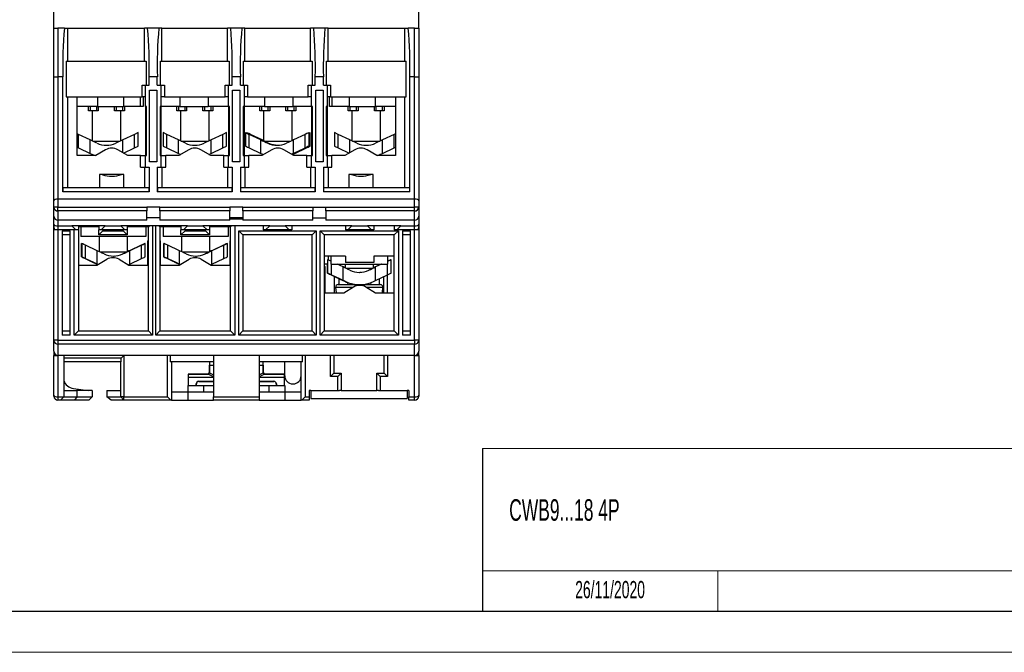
# Model space of a CAD drawing. Header units: millimetres. Extents: x 0 to 420, y 0 to 297.
# Tile 2 of 16: x 178 to 299, y 0 to 78. Entities that reach past the tile are written whole.
import ezdxf

# ---------------------------------------------------------------- set-up
doc = ezdxf.new("R2010")
doc.units = ezdxf.units.MM
doc.layers.add('FORMATO', color=7, linetype='Continuous')
doc.layers.add('LEGENDA', color=7, linetype='Continuous')
doc.styles.add('SLDTEXTSTYLE1', font='TXT', dxfattribs={"width": 0.605})

msp = doc.modelspace()

# ---------------------------------------------------------------- linework, layer by layer
at = {"color": 7, "linetype": 'Continuous', "lineweight": 25}
for p, q in [((182.37, 76.66), (182.37, 81.11)), ((227.17, 76.66), (227.17, 81.11)), ((182.37, 70.66), (182.37, 76.66)), ((182.37, 76.66), (182.87, 76.66)), ((182.87, 76.66), (182.87, 70.66)), ((183.67, 76.66), (182.87, 76.66)), ((183.67, 76.66), (184.08, 76.66)), ((184.08, 72.61), (184.08, 76.66)), ((184.08, 76.66), (193.5, 76.66)), ((193.88, 76.66), (193.5, 76.66)), ((193.5, 72.61), (193.5, 76.66)), ((195.25, 76.66), (193.88, 76.66)), ((195.63, 76.66), (195.25, 76.66)), ((195.63, 72.61), (195.63, 76.66)), ((195.63, 76.66), (203.7, 76.66)), ((204.08, 76.66), (203.7, 76.66)), ((203.7, 72.61), (203.7, 76.66)), ((205.45, 76.66), (204.08, 76.66)), ((205.83, 76.66), (205.45, 76.66)), ((205.83, 72.61), (205.83, 76.66)), ((205.83, 76.66), (213.9, 76.66)), ((214.28, 76.66), (213.9, 76.66)), ((213.9, 72.61), (213.9, 76.66)), ((215.65, 76.66), (214.28, 76.66)), ((216.03, 76.66), (215.65, 76.66)), ((216.03, 72.61), (216.03, 76.66)), ((216.03, 76.66), (225.45, 76.66)), ((225.45, 72.61), (225.45, 76.66)), ((225.45, 76.66), (225.86, 76.66)), ((226.67, 76.66), (225.86, 76.66)), ((226.67, 70.66), (226.67, 76.66)), ((226.67, 76.66), (227.17, 76.66)), ((227.17, 76.66), (227.17, 70.66)), ((183.89, 72.61), (183.89, 68.21)), ((183.89, 72.61), (193.68, 72.61)), ((193.68, 72.61), (193.68, 69.66)), ((195.46, 69.66), (195.46, 72.61)), ((195.46, 72.61), (203.88, 72.61)), ((203.88, 72.61), (203.88, 69.66)), ((205.66, 69.66), (205.66, 72.61)), ((205.66, 72.61), (214.08, 72.61)), ((214.08, 72.61), (214.08, 69.66)), ((215.86, 69.66), (215.86, 72.61)), ((215.86, 72.61), (225.64, 72.61)), ((225.64, 68.21), (225.64, 72.61)), ((182.37, 70.66), (182.87, 70.66)), ((182.37, 55.42), (182.37, 70.66)), ((182.87, 70.66), (182.87, 55.66)), ((183.47, 70.66), (182.87, 70.66)), ((183.47, 56.56), (183.47, 70.66)), ((194.07, 69.66), (194.07, 70.66)), ((195.07, 70.66), (194.07, 70.66)), ((195.07, 69.66), (195.07, 70.66)), ((204.27, 69.66), (204.27, 70.66)), ((205.27, 70.66), (204.27, 70.66)), ((205.27, 69.66), (205.27, 70.66)), ((214.47, 69.66), (214.47, 70.66)), ((215.47, 70.66), (214.47, 70.66)), ((215.47, 69.66), (215.47, 70.66)), ((226.07, 56.56), (226.07, 70.66)), ((226.67, 70.66), (226.07, 70.66)), ((226.67, 55.66), (226.67, 70.66)), ((226.67, 70.66), (227.17, 70.66)), ((227.17, 70.66), (227.17, 55.42)), ((193.21, 68.21), (193.21, 69.66)), ((193.21, 69.66), (193.62, 69.66)), ((193.62, 68.21), (193.62, 69.66)), ((193.62, 69.66), (194.07, 69.66)), ((194.12, 69.01), (195.02, 69.01)), ((194.12, 60.21), (194.12, 69.01)), ((195.02, 69.01), (195.02, 60.21)), ((195.07, 69.66), (195.52, 69.66)), ((195.52, 69.66), (195.52, 68.21)), ((195.52, 69.66), (195.93, 69.66)), ((195.93, 69.66), (195.93, 68.21)), ((203.41, 68.21), (203.41, 69.66)), ((203.41, 69.66), (203.82, 69.66)), ((203.82, 68.21), (203.82, 69.66)), ((203.82, 69.66), (204.27, 69.66)), ((204.32, 69.01), (205.22, 69.01)), ((204.32, 60.21), (204.32, 69.01)), ((205.22, 69.01), (205.22, 60.21)), ((205.27, 69.66), (205.72, 69.66)), ((205.72, 69.66), (205.72, 68.21)), ((205.72, 69.66), (206.13, 69.66)), ((206.13, 69.66), (206.13, 68.21)), ((213.61, 69.66), (214.02, 69.66)), ((213.61, 68.21), (213.61, 69.66)), ((214.02, 68.21), (214.02, 69.66)), ((214.02, 69.66), (214.47, 69.66)), ((214.52, 69.01), (215.42, 69.01)), ((214.52, 60.21), (214.52, 69.01)), ((215.42, 69.01), (215.42, 60.21)), ((215.47, 69.66), (215.92, 69.66)), ((215.92, 69.66), (215.92, 68.21)), ((215.92, 69.66), (216.33, 69.66)), ((216.33, 69.66), (216.33, 68.21)), ((183.89, 68.21), (193.21, 68.21)), ((184.08, 57.06), (184.08, 68.21)), ((185.22, 61.01), (185.22, 68.21)), ((187.72, 68.21), (187.72, 67.01)), ((190.92, 68.21), (190.92, 67.01)), ((193.02, 67.01), (193.02, 68.21)), ((193.62, 68.21), (193.21, 68.21)), ((193.32, 68.21), (193.32, 67.01)), ((193.62, 67.01), (193.62, 68.21)), ((195.52, 68.21), (195.52, 67.01)), ((195.93, 68.21), (195.52, 68.21)), ((195.93, 68.21), (203.41, 68.21)), ((197.82, 68.21), (197.82, 67.01)), ((201.32, 68.21), (201.32, 67.01)), ((203.82, 68.21), (203.41, 68.21)), ((203.82, 67.01), (203.82, 68.21)), ((205.72, 68.21), (205.72, 67.01)), ((206.13, 68.21), (205.72, 68.21)), ((206.13, 68.21), (213.61, 68.21)), ((208.22, 68.21), (208.22, 67.01)), ((211.72, 68.21), (211.72, 67.01)), ((214.02, 68.21), (213.61, 68.21)), ((214.02, 67.01), (214.02, 68.21)), ((215.92, 68.21), (215.92, 67.01)), ((216.33, 68.21), (215.92, 68.21)), ((216.22, 67.01), (216.22, 68.21)), ((216.33, 68.21), (225.64, 68.21)), ((216.52, 68.21), (216.52, 67.01)), ((218.62, 68.21), (218.62, 67.01)), ((221.82, 68.21), (221.82, 67.01)), ((224.32, 68.21), (224.32, 61.01)), ((225.45, 57.06), (225.45, 68.21)), ((187.72, 67.01), (185.22, 67.01)), ((186.62, 66.51), (186.62, 67.01)), ((186.82, 66.51), (186.62, 66.51)), ((186.82, 67.01), (186.82, 66.51)), ((187.62, 66.51), (186.82, 66.51)), ((187.07, 66.51), (187.07, 62.8)), ((187.62, 66.51), (187.62, 67.01)), ((187.82, 66.51), (187.62, 66.51)), ((187.72, 67.01), (190.92, 67.01)), ((187.82, 67.01), (187.82, 66.51)), ((189.82, 66.51), (189.82, 67.01)), ((190.02, 66.51), (189.82, 66.51)), ((190.02, 67.01), (190.02, 66.51)), ((190.82, 66.51), (190.02, 66.51)), ((190.57, 62.8), (190.57, 66.51)), ((190.82, 66.51), (190.82, 67.01)), ((191.02, 66.51), (190.82, 66.51)), ((193.02, 67.01), (190.92, 67.01)), ((191.02, 67.01), (191.02, 66.51)), ((193.32, 67.01), (193.02, 67.01)), ((193.72, 67.01), (193.62, 67.01)), ((193.62, 67.01), (193.62, 61.01)), ((193.72, 61.01), (193.72, 67.01)), ((195.52, 67.01), (195.42, 67.01)), ((195.42, 67.01), (195.42, 61.01)), ((197.82, 67.01), (195.52, 67.01)), ((195.52, 67.01), (195.52, 61.01)), ((197.47, 66.51), (197.47, 67.01)), ((197.67, 66.51), (197.47, 66.51)), ((197.67, 67.01), (197.67, 66.51)), ((198.47, 66.51), (197.67, 66.51)), ((197.82, 67.01), (201.32, 67.01)), ((197.92, 66.51), (197.92, 62.8)), ((198.47, 66.51), (198.47, 67.01)), ((198.67, 66.51), (198.47, 66.51)), ((198.67, 67.01), (198.67, 66.51)), ((200.67, 66.51), (200.67, 67.01)), ((200.87, 66.51), (200.67, 66.51)), ((200.87, 67.01), (200.87, 66.51)), ((201.67, 66.51), (200.87, 66.51)), ((203.82, 67.01), (201.32, 67.01)), ((201.42, 62.8), (201.42, 66.51)), ((201.67, 66.51), (201.67, 67.01)), ((201.87, 66.51), (201.67, 66.51)), ((201.87, 67.01), (201.87, 66.51)), ((203.92, 67.01), (203.82, 67.01)), ((203.82, 67.01), (203.82, 61.01)), ((203.92, 61.01), (203.92, 67.01)), ((205.72, 67.01), (205.62, 67.01)), ((205.62, 67.01), (205.62, 61.01)), ((208.22, 67.01), (205.72, 67.01)), ((205.72, 67.01), (205.72, 61.01)), ((207.67, 66.51), (207.67, 67.01)), ((207.87, 66.51), (207.67, 66.51)), ((207.87, 67.01), (207.87, 66.51)), ((208.67, 66.51), (207.87, 66.51)), ((208.12, 66.51), (208.12, 62.79)), ((208.22, 67.01), (211.72, 67.01)), ((208.67, 66.51), (208.67, 67.01)), ((208.87, 66.51), (208.67, 66.51)), ((208.87, 67.01), (208.87, 66.51)), ((210.87, 66.51), (210.87, 67.01)), ((211.07, 66.51), (210.87, 66.51)), ((211.07, 67.01), (211.07, 66.51)), ((211.87, 66.51), (211.07, 66.51)), ((211.62, 62.84), (211.62, 66.51)), ((214.02, 67.01), (211.72, 67.01)), ((211.87, 66.51), (211.87, 67.01)), ((212.07, 66.51), (211.87, 66.51)), ((212.07, 67.01), (212.07, 66.51)), ((214.12, 67.01), (214.02, 67.01)), ((214.02, 67.01), (214.02, 61.01)), ((214.12, 61.01), (214.12, 67.01)), ((215.92, 67.01), (215.82, 67.01)), ((215.82, 67.01), (215.82, 61.01)), ((215.92, 67.01), (215.92, 61.01)), ((216.52, 67.01), (216.22, 67.01)), ((218.62, 67.01), (216.52, 67.01)), ((218.52, 66.51), (218.52, 67.01)), ((218.72, 66.51), (218.52, 66.51)), ((218.62, 67.01), (221.82, 67.01)), ((218.72, 67.01), (218.72, 66.51)), ((219.52, 66.51), (218.72, 66.51)), ((218.97, 66.51), (218.97, 62.8)), ((219.52, 66.51), (219.52, 67.01)), ((219.72, 66.51), (219.52, 66.51)), ((219.72, 67.01), (219.72, 66.51)), ((221.72, 66.51), (221.72, 67.01)), ((221.92, 66.51), (221.72, 66.51)), ((224.32, 67.01), (221.82, 67.01)), ((221.92, 67.01), (221.92, 66.51)), ((222.72, 66.51), (221.92, 66.51)), ((222.47, 62.8), (222.47, 66.51)), ((222.72, 66.51), (222.72, 67.01)), ((222.92, 66.51), (222.72, 66.51)), ((222.92, 67.01), (222.92, 66.51)), ((185.38, 63.6), (185.22, 63.68)), ((185.38, 61.94), (185.38, 63.6)), ((186.82, 62.92), (185.38, 63.6)), ((186.82, 61.26), (186.82, 62.92)), ((187.66, 62.52), (186.82, 62.92)), ((190.82, 62.92), (189.97, 62.52)), ((192.26, 63.6), (190.82, 62.92)), ((192.72, 63.82), (192.26, 63.6)), ((192.26, 61.94), (192.26, 63.6)), ((192.72, 62.16), (192.72, 63.82)), ((195.77, 63.82), (195.77, 62.16)), ((196.23, 63.6), (195.77, 63.82)), ((196.23, 61.94), (196.23, 63.6)), ((197.67, 62.92), (196.23, 63.6)), ((197.67, 61.26), (197.67, 62.92)), ((198.51, 62.52), (197.67, 62.92)), ((201.67, 62.92), (200.82, 62.52)), ((203.11, 63.6), (201.67, 62.92)), ((201.67, 61.26), (201.67, 62.92)), ((203.57, 63.82), (203.11, 63.6)), ((203.11, 61.94), (203.11, 63.6)), ((203.57, 62.16), (203.57, 63.82)), ((205.9, 63.82), (205.9, 62.16)), ((206.04, 63.82), (206.04, 63.78)), ((207.79, 62.92), (206.35, 63.6)), ((206.35, 61.94), (206.35, 63.6)), ((207.95, 62.92), (206.51, 63.6)), ((207.79, 61.26), (207.79, 62.92)), ((213.23, 63.6), (211.78, 62.92)), ((211.78, 61.26), (211.78, 62.92)), ((213.23, 61.94), (213.23, 63.6)), ((213.7, 62.16), (213.7, 63.82)), ((213.79, 62.92), (213.73, 62.89)), ((213.73, 62.35), (213.73, 62.9)), ((213.79, 62.92), (213.79, 62.36)), ((213.83, 62.16), (213.83, 63.82)), ((213.84, 62.16), (213.84, 63.82)), ((216.82, 63.82), (216.82, 62.16)), ((217.28, 63.6), (216.82, 63.82)), ((217.28, 61.94), (217.28, 63.6)), ((218.72, 62.92), (217.28, 63.6)), ((219.56, 62.52), (218.72, 62.92)), ((222.72, 62.92), (221.87, 62.52)), ((224.16, 63.6), (222.72, 62.92)), ((222.72, 61.26), (222.72, 62.92)), ((224.32, 63.68), (224.16, 63.6)), ((224.16, 61.94), (224.16, 63.6)), ((185.22, 62.02), (185.38, 61.94)), ((185.38, 61.94), (186.82, 61.26)), ((187.15, 62.76), (190.48, 62.76)), ((187.45, 62.76), (187.45, 62.62)), ((188.72, 61.71), (187.5, 61.01)), ((190.18, 62.62), (190.18, 62.76)), ((191.43, 61.01), (190.22, 61.71)), ((190.92, 61.31), (192.26, 61.94)), ((192.26, 61.94), (192.72, 62.16)), ((195.77, 62.16), (196.23, 61.94)), ((196.23, 61.94), (197.67, 61.26)), ((198.92, 61.71), (197.7, 61.01)), ((198, 62.76), (201.33, 62.76)), ((198.3, 62.76), (198.3, 62.62)), ((201.63, 61.01), (200.42, 61.71)), ((201.03, 62.62), (201.03, 62.76)), ((201.67, 61.26), (203.11, 61.94)), ((203.11, 61.94), (203.57, 62.16)), ((206.35, 61.94), (207.79, 61.26)), ((209.12, 61.71), (207.9, 61.01)), ((208.18, 62.76), (211.45, 62.76)), ((208.5, 62.76), (208.5, 62.6)), ((208.68, 62.52), (208.63, 62.52)), ((211.83, 61.01), (210.62, 61.71)), ((211.23, 62.66), (211.23, 62.76)), ((211.78, 61.26), (213.23, 61.94)), ((211.84, 61.28), (213.68, 62.15)), ((211.95, 61.26), (213.39, 61.94)), ((213.8, 62.15), (211.96, 61.28)), ((213.66, 62.12), (212.23, 61.45)), ((212.29, 61.45), (213.72, 62.12)), ((216.82, 62.16), (217.28, 61.94)), ((217.28, 61.94), (218.62, 61.31)), ((219.32, 61.71), (218.1, 61.01)), ((219.05, 62.76), (222.38, 62.76)), ((219.35, 62.76), (219.35, 62.62)), ((222.03, 61.01), (220.82, 61.71)), ((222.08, 62.62), (222.08, 62.76)), ((222.72, 61.26), (224.16, 61.94)), ((224.16, 61.94), (224.32, 62.02)), ((187.5, 61.01), (185.22, 61.01)), ((186.82, 61.26), (187.02, 61.16)), ((187.02, 61.16), (187.43, 61.01)), ((193.02, 61.01), (191.43, 61.01)), ((193.02, 59.56), (193.02, 61.01)), ((193.02, 61.01), (193.62, 61.01)), ((193.62, 59.56), (193.62, 61.01)), ((193.62, 61.01), (193.72, 61.01)), ((195.42, 61.01), (195.52, 61.01)), ((195.52, 61.01), (195.52, 59.56)), ((195.52, 61.01), (196.12, 61.01)), ((196.12, 59.56), (196.12, 61.01)), ((197.7, 61.01), (196.12, 61.01)), ((197.67, 61.26), (197.87, 61.16)), ((197.87, 61.16), (197.94, 61.14)), ((201.4, 61.14), (201.47, 61.16)), ((201.47, 61.16), (201.67, 61.26)), ((203.22, 61.01), (201.63, 61.01)), ((203.22, 59.56), (203.22, 61.01)), ((203.22, 61.01), (203.82, 61.01)), ((203.82, 59.56), (203.82, 61.01)), ((203.82, 61.01), (203.92, 61.01)), ((205.62, 61.01), (205.72, 61.01)), ((205.72, 61.01), (205.72, 59.56)), ((205.72, 61.01), (206.32, 61.01)), ((206.32, 59.56), (206.32, 61.01)), ((207.9, 61.01), (206.32, 61.01)), ((207.99, 61.16), (208.08, 61.13)), ((211.61, 61.16), (211.58, 61.16)), ((211.91, 61.3), (211.62, 61.16)), ((211.63, 61.16), (211.62, 61.16)), ((211.7, 61.16), (211.62, 61.13)), ((211.72, 61.16), (211.63, 61.12)), ((211.7, 61.16), (211.98, 61.3)), ((211.7, 61.16), (211.7, 61.16)), ((213.42, 61.01), (211.83, 61.01)), ((213.42, 59.56), (213.42, 61.01)), ((213.42, 61.01), (214.02, 61.01)), ((214.02, 59.56), (214.02, 61.01)), ((214.02, 61.01), (214.12, 61.01)), ((215.82, 61.01), (215.92, 61.01)), ((215.92, 61.01), (215.92, 59.56)), ((215.92, 61.01), (216.52, 61.01)), ((216.52, 59.56), (216.52, 61.01)), ((218.1, 61.01), (216.52, 61.01)), ((224.32, 61.01), (222.03, 61.01)), ((222.07, 61.01), (222.52, 61.16)), ((222.52, 61.16), (222.72, 61.26)), ((193.02, 59.56), (193.62, 59.56)), ((193.5, 59.56), (193.5, 57.06)), ((193.62, 59.56), (194.07, 59.56)), ((194.07, 59.56), (194.07, 56.56)), ((195.02, 60.21), (194.12, 60.21)), ((195.07, 59.56), (195.52, 59.56)), ((195.07, 59.56), (195.07, 56.56)), ((195.52, 59.56), (196.12, 59.56)), ((195.63, 59.56), (195.63, 57.06)), ((203.22, 59.56), (203.82, 59.56)), ((203.7, 59.56), (203.7, 57.06)), ((203.82, 59.56), (204.27, 59.56)), ((204.27, 59.56), (204.27, 56.56)), ((205.22, 60.21), (204.32, 60.21)), ((205.27, 59.56), (205.72, 59.56)), ((205.27, 59.56), (205.27, 56.56)), ((205.72, 59.56), (206.32, 59.56)), ((205.83, 59.56), (205.83, 57.06)), ((213.42, 59.56), (214.02, 59.56)), ((213.9, 59.56), (213.9, 57.06)), ((214.02, 59.56), (214.47, 59.56)), ((214.47, 59.56), (214.47, 56.56)), ((215.42, 60.21), (214.52, 60.21)), ((215.47, 59.56), (215.92, 59.56)), ((215.47, 59.56), (215.47, 56.56)), ((215.92, 59.56), (216.52, 59.56)), ((216.03, 59.56), (216.03, 57.06)), ((190.97, 58.66), (187.97, 58.66)), ((187.97, 58.66), (187.97, 57.06)), ((190.97, 57.06), (190.97, 58.66)), ((221.57, 58.66), (218.57, 58.66)), ((218.57, 58.66), (218.57, 57.06)), ((219.28, 58.66), (219.29, 58.57)), ((221.57, 57.06), (221.57, 58.66)), ((183.48, 57.06), (194.05, 57.06)), ((195.08, 57.06), (204.25, 57.06)), ((205.28, 57.06), (214.45, 57.06)), ((215.48, 57.06), (226.05, 57.06)), ((182.87, 55.66), (182.87, 54.65)), ((187.47, 55.66), (182.87, 55.66)), ((226.67, 55.66), (182.87, 55.66)), ((194.07, 56.56), (183.47, 56.56)), ((191.47, 55.66), (187.47, 55.66)), ((218.07, 55.66), (191.47, 55.66)), ((204.27, 56.56), (195.07, 56.56)), ((214.47, 56.56), (205.27, 56.56)), ((226.07, 56.56), (215.47, 56.56)), ((222.07, 55.66), (218.07, 55.66)), ((226.67, 55.66), (222.07, 55.66)), ((226.67, 54.65), (226.67, 55.66)), ((182.37, 54.65), (182.37, 55.42)), ((182.87, 54.65), (182.37, 54.65)), ((182.37, 53.56), (182.37, 54.65)), ((182.87, 54.65), (193.77, 54.65)), ((182.87, 54.2), (182.87, 54.65)), ((195.37, 54.66), (193.77, 54.66)), ((193.77, 54.65), (193.77, 54.66)), ((193.77, 54.65), (193.77, 54.2)), ((195.37, 54.66), (195.37, 54.65)), ((195.37, 54.65), (203.97, 54.65)), ((195.37, 54.2), (195.37, 54.65)), ((205.57, 54.66), (203.97, 54.66)), ((203.97, 54.65), (203.97, 54.66)), ((203.97, 54.65), (203.97, 54.2)), ((205.57, 54.66), (205.57, 54.65)), ((205.57, 54.65), (214.17, 54.65)), ((205.57, 54.2), (205.57, 54.65)), ((214.17, 54.66), (215.77, 54.66)), ((214.17, 54.65), (214.17, 54.66)), ((214.17, 54.65), (214.17, 54.2)), ((215.77, 54.66), (215.77, 54.65)), ((215.77, 54.65), (226.67, 54.65)), ((215.77, 54.2), (215.77, 54.65)), ((226.67, 54.2), (226.67, 54.65)), ((227.17, 54.65), (226.67, 54.65)), ((227.17, 55.42), (227.17, 54.65)), ((227.17, 54.65), (227.17, 53.56)), ((182.37, 52.57), (182.37, 53.56)), ((193.77, 54.2), (182.87, 54.2)), ((182.87, 54.2), (182.87, 53.06)), ((193.77, 53.06), (193.77, 54.2)), ((195.37, 53.36), (193.77, 53.36)), ((203.97, 54.2), (195.37, 54.2)), ((195.37, 54.2), (195.37, 53.06)), ((203.97, 53.06), (203.97, 54.2)), ((205.57, 53.36), (203.97, 53.36)), ((214.17, 54.2), (205.57, 54.2)), ((205.57, 54.2), (205.57, 53.06)), ((214.17, 53.06), (214.17, 54.2)), ((214.17, 53.36), (215.77, 53.36)), ((226.67, 54.2), (215.77, 54.2)), ((215.77, 54.2), (215.77, 53.06)), ((226.67, 53.06), (226.67, 54.2)), ((227.17, 53.56), (227.17, 52.57)), ((182.37, 52.27), (182.37, 52.57)), ((182.37, 38.31), (182.37, 52.27)), ((193.77, 53.06), (182.87, 53.06)), ((182.87, 53.06), (182.87, 52.36)), ((182.87, 52.36), (182.87, 51.86)), ((182.87, 52.36), (184.57, 52.36)), ((184.57, 52.36), (185.07, 51.86)), ((188.67, 52.36), (184.57, 52.36)), ((185.37, 52.36), (185.37, 51.86)), ((187.87, 52.26), (185.37, 52.26)), ((185.67, 52.26), (185.67, 51.06)), ((187.87, 52.36), (187.87, 51.86)), ((188.17, 51.86), (188.67, 52.36)), ((188.67, 52.36), (190.57, 52.36)), ((198.77, 52.36), (190.57, 52.36)), ((190.57, 52.36), (191.07, 51.86)), ((191.37, 52.36), (191.37, 51.86)), ((193.97, 52.26), (191.37, 52.26)), ((193.67, 52.26), (193.67, 51.06)), ((194.07, 52.36), (193.97, 52.26)), ((193.97, 39.46), (193.97, 52.26)), ((194.47, 52.36), (194.47, 38.96)), ((194.87, 38.96), (194.87, 52.36)), ((195.37, 52.26), (195.27, 52.36)), ((203.97, 53.06), (195.37, 53.06)), ((195.37, 52.26), (195.37, 39.46)), ((197.97, 52.26), (195.37, 52.26)), ((195.77, 52.26), (195.77, 51.06)), ((197.97, 52.36), (197.97, 51.86)), ((198.27, 51.86), (198.77, 52.36)), ((198.77, 52.36), (200.67, 52.36)), ((208.87, 52.36), (200.67, 52.36)), ((200.67, 52.36), (201.17, 51.86)), ((201.47, 52.36), (201.47, 51.86)), ((204.07, 52.26), (201.47, 52.26)), ((203.77, 52.26), (203.77, 51.06)), ((205.57, 53.18), (203.97, 53.18)), ((204.17, 52.36), (204.07, 52.26)), ((204.07, 39.46), (204.07, 52.26)), ((204.57, 52.36), (204.57, 38.96)), ((214.17, 53.06), (205.57, 53.06)), ((208.07, 52.36), (208.07, 51.86)), ((208.37, 51.86), (208.87, 52.36)), ((208.87, 52.36), (210.77, 52.36)), ((218.97, 52.36), (210.77, 52.36)), ((210.77, 52.36), (211.27, 51.86)), ((211.57, 52.36), (211.57, 51.86)), ((226.67, 53.06), (215.77, 53.06)), ((218.17, 52.36), (218.17, 51.86)), ((218.47, 51.86), (218.97, 52.36)), ((218.97, 52.36), (220.87, 52.36)), ((224.97, 52.36), (220.87, 52.36)), ((220.87, 52.36), (221.37, 51.86)), ((221.67, 52.36), (221.67, 51.86)), ((224.17, 52.36), (224.17, 51.86)), ((224.47, 51.86), (224.97, 52.36)), ((224.97, 52.36), (226.67, 52.36)), ((226.67, 52.36), (226.67, 53.06)), ((226.67, 51.86), (226.67, 52.36)), ((227.17, 52.57), (227.17, 52.27)), ((227.17, 52.27), (227.17, 38.31)), ((182.87, 51.86), (182.46, 51.86)), ((185.07, 51.86), (182.87, 51.86)), ((183.37, 51.76), (184.37, 51.76)), ((183.37, 51.76), (183.37, 38.96)), ((184.37, 51.26), (183.37, 51.26)), ((184.37, 38.96), (184.37, 51.76)), ((184.87, 38.96), (184.87, 51.86)), ((185.37, 51.86), (185.07, 51.86)), ((185.37, 51.86), (185.37, 39.46)), ((193.67, 51.06), (185.67, 51.06)), ((188.17, 51.86), (187.87, 51.86)), ((187.87, 51.26), (187.87, 51.86)), ((188.37, 51.76), (187.87, 51.26)), ((191.37, 51.26), (187.87, 51.26)), ((187.92, 51.06), (187.92, 49.21)), ((191.07, 51.86), (188.17, 51.86)), ((188.37, 51.86), (188.37, 51.76)), ((188.37, 51.76), (190.87, 51.76)), ((190.87, 51.76), (190.87, 51.86)), ((190.87, 51.76), (191.37, 51.26)), ((191.37, 51.86), (191.07, 51.86)), ((191.37, 51.86), (191.37, 51.26)), ((191.42, 49.2), (191.42, 51.06)), ((203.77, 51.06), (195.77, 51.06)), ((198.27, 51.86), (197.97, 51.86)), ((197.97, 51.26), (197.97, 51.86)), ((197.97, 51.26), (198.47, 51.76)), ((201.47, 51.26), (197.97, 51.26)), ((198.02, 51.06), (198.02, 49.21)), ((201.17, 51.86), (198.27, 51.86)), ((198.47, 51.86), (198.47, 51.76)), ((198.47, 51.76), (200.97, 51.76)), ((200.97, 51.76), (200.97, 51.86)), ((201.47, 51.26), (200.97, 51.76)), ((201.47, 51.86), (201.17, 51.86)), ((201.47, 51.86), (201.47, 51.26)), ((201.52, 49.2), (201.52, 51.06)), ((205.07, 51.76), (214.57, 51.76)), ((205.07, 38.96), (205.07, 51.76)), ((205.07, 51.76), (205.57, 51.26)), ((214.07, 51.26), (205.57, 51.26)), ((205.57, 51.26), (205.57, 39.46)), ((208.37, 51.86), (208.07, 51.86)), ((211.27, 51.86), (208.37, 51.86)), ((211.57, 51.86), (211.27, 51.86)), ((214.07, 51.26), (214.57, 51.76)), ((214.07, 39.46), (214.07, 51.26)), ((214.57, 51.76), (214.57, 38.96)), ((215.07, 51.76), (224.67, 51.76)), ((215.07, 38.96), (215.07, 51.76)), ((215.57, 51.26), (215.07, 51.76)), ((215.57, 51.26), (215.57, 39.46)), ((224.17, 51.26), (215.57, 51.26)), ((218.47, 51.86), (218.17, 51.86)), ((221.37, 51.86), (218.47, 51.86)), ((221.67, 51.86), (221.37, 51.86)), ((224.47, 51.86), (224.17, 51.86)), ((224.17, 51.26), (224.67, 51.76)), ((224.17, 39.46), (224.17, 51.26)), ((226.67, 51.86), (224.47, 51.86)), ((224.67, 51.76), (224.67, 38.96)), ((225.17, 51.76), (226.17, 51.76)), ((225.17, 51.76), (225.17, 38.96)), ((226.17, 51.26), (225.17, 51.26)), ((226.17, 38.96), (226.17, 51.76)), ((227.08, 51.86), (226.67, 51.86)), ((185.76, 50.22), (185.76, 48.56)), ((185.76, 48.56), (185.76, 50.22)), ((185.78, 50.22), (185.78, 48.56)), ((186.24, 48.34), (186.24, 50)), ((187.68, 49.32), (186.24, 50)), ((193.1, 50), (191.66, 49.32)), ((193.12, 50), (191.68, 49.32)), ((193.12, 48.34), (193.12, 50)), ((193.56, 50.21), (193.56, 50.22)), ((193.58, 48.56), (193.58, 50.22)), ((193.87, 50.51), (193.87, 47.56)), ((193.87, 50.51), (193.97, 50.51)), ((195.37, 50.51), (195.47, 50.51)), ((195.47, 47.56), (195.47, 50.51)), ((195.86, 50.22), (195.86, 48.56)), ((195.86, 48.56), (195.86, 50.22)), ((195.88, 50.22), (195.88, 48.56)), ((196.34, 48.34), (196.34, 50)), ((197.78, 49.32), (196.34, 50)), ((203.2, 50), (201.76, 49.32)), ((203.22, 50), (201.78, 49.32)), ((203.22, 48.34), (203.22, 50)), ((203.66, 50.21), (203.66, 50.22)), ((203.68, 48.56), (203.68, 50.22)), ((203.97, 50.51), (203.97, 47.56)), ((204.07, 50.51), (203.97, 50.51)), ((187.62, 47.68), (185.78, 48.55)), ((185.8, 48.55), (187.64, 47.68)), ((185.84, 48.52), (187.27, 47.85)), ((187.27, 47.85), (185.85, 48.52)), ((187.68, 47.66), (187.68, 49.32)), ((188.02, 49.16), (191.33, 49.16)), ((188.3, 49.16), (188.3, 49.02)), ((190.83, 48.92), (190.83, 48.92)), ((191.03, 49.01), (191.03, 49.16)), ((191.68, 47.66), (191.68, 49.32)), ((195.88, 48.55), (195.89, 48.55)), ((197.72, 47.68), (195.88, 48.55)), ((195.9, 48.55), (197.74, 47.68)), ((195.94, 48.52), (197.37, 47.85)), ((197.37, 47.85), (195.95, 48.52)), ((197.78, 47.66), (197.78, 49.32)), ((198.12, 49.16), (201.43, 49.16)), ((198.4, 49.16), (198.4, 49.02)), ((200.93, 48.92), (200.93, 48.92)), ((201.13, 49.01), (201.13, 49.16)), ((201.78, 47.66), (201.78, 49.32)), ((218.17, 48.66), (215.57, 48.66)), ((216.37, 48.66), (216.37, 47.66)), ((218.17, 48.66), (218.17, 47.86)), ((224.17, 48.66), (221.67, 48.66)), ((221.67, 48.66), (221.67, 47.86)), ((223.37, 47.66), (223.37, 48.66)), ((185.37, 47.56), (187.66, 47.56)), ((186.21, 48.34), (187.66, 47.66)), ((186.24, 48.34), (187.68, 47.66)), ((187.58, 47.7), (187.75, 47.62)), ((187.66, 47.56), (188.87, 48.26)), ((190.37, 48.26), (191.58, 47.56)), ((191.58, 47.56), (193.97, 47.56)), ((191.68, 47.66), (193.12, 48.34)), ((195.37, 47.56), (197.76, 47.56)), ((196.31, 48.34), (197.76, 47.66)), ((196.34, 48.34), (197.78, 47.66)), ((197.68, 47.7), (197.85, 47.62)), ((197.76, 47.56), (198.97, 48.26)), ((200.47, 48.26), (201.68, 47.56)), ((201.68, 47.56), (204.07, 47.56)), ((201.78, 47.66), (203.22, 48.34)), ((215.98, 47.66), (215.57, 47.66)), ((215.57, 47.36), (215.67, 47.36)), ((215.67, 44.16), (215.67, 47.36)), ((215.96, 47.66), (215.96, 46.56)), ((215.98, 48.22), (215.98, 46.56)), ((216.37, 47.66), (223.37, 47.66)), ((217.88, 47.32), (217.16, 47.66)), ((217.34, 47.66), (217.34, 47.57)), ((217.88, 45.66), (217.88, 47.32)), ((218.12, 47.66), (218.12, 47.21)), ((221.67, 47.86), (218.17, 47.86)), ((218.22, 47.16), (221.53, 47.16)), ((218.5, 47.16), (218.5, 47.02)), ((221.23, 47.01), (221.23, 47.16)), ((221.62, 47.2), (221.62, 47.66)), ((222.57, 47.66), (221.86, 47.32)), ((222.6, 47.66), (221.88, 47.32)), ((221.88, 45.66), (221.88, 47.32)), ((222.34, 47.55), (222.34, 47.66)), ((223.76, 48.21), (223.76, 48.22)), ((223.78, 46.56), (223.78, 48.22)), ((215.98, 46.55), (215.99, 46.56)), ((217.82, 45.68), (215.98, 46.55)), ((216, 46.55), (217.84, 45.68)), ((216.04, 46.52), (217.47, 45.85)), ((217.47, 45.85), (216.05, 46.52)), ((216.42, 46.34), (217.86, 45.66)), ((216.44, 46.34), (217.88, 45.66)), ((216.84, 44.16), (216.84, 46.14)), ((221.03, 46.92), (221.03, 46.92)), ((221.88, 45.66), (223.32, 46.34)), ((222.84, 46.12), (222.84, 44.16)), ((223.34, 44.16), (223.34, 46.35)), ((216.97, 44.83), (217.03, 44.16)), ((217.27, 45.16), (219.86, 45.16)), ((217.34, 45.9), (217.34, 45.16)), ((218.07, 45.56), (217.79, 45.7)), ((217.79, 45.7), (218.06, 45.56)), ((217.82, 45.68), (218.06, 45.56)), ((218.08, 45.56), (217.84, 45.68)), ((217.96, 44.16), (219.17, 44.86)), ((218.06, 45.56), (218.06, 45.56)), ((218.17, 45.52), (218.06, 45.56)), ((218.07, 45.56), (218.07, 45.56)), ((218.08, 45.56), (218.08, 45.56)), ((218.52, 45.38), (218.3, 45.47)), ((219.87, 45.16), (219.88, 45.16)), ((219.98, 45.16), (222.47, 45.16)), ((220.67, 44.86), (221.88, 44.16)), ((222.34, 45.16), (222.34, 45.88)), ((222.71, 44.16), (222.77, 44.83)), ((215.57, 44.16), (217.96, 44.16)), ((221.88, 44.16), (224.17, 44.16)), ((183.37, 39.46), (184.37, 39.46)), ((184.37, 38.96), (183.37, 38.96)), ((185.37, 39.46), (184.87, 38.96)), ((194.47, 38.96), (184.87, 38.96)), ((185.37, 39.46), (193.97, 39.46)), ((193.97, 39.46), (194.47, 38.96)), ((194.87, 38.96), (195.37, 39.46)), ((204.57, 38.96), (194.87, 38.96)), ((195.37, 39.46), (204.07, 39.46)), ((204.57, 38.96), (204.07, 39.46)), ((205.07, 38.96), (205.57, 39.46)), ((214.57, 38.96), (205.07, 38.96)), ((205.57, 39.46), (214.07, 39.46)), ((214.07, 39.46), (214.57, 38.96)), ((215.07, 38.96), (215.57, 39.46)), ((224.67, 38.96), (215.07, 38.96)), ((215.57, 39.46), (224.17, 39.46)), ((224.67, 38.96), (224.17, 39.46)), ((225.17, 39.46), (226.17, 39.46)), ((226.17, 38.96), (225.17, 38.96)), ((182.87, 38.31), (182.37, 38.31)), ((182.37, 36.96), (182.37, 38.31)), ((182.87, 38.31), (226.67, 38.31)), ((182.87, 38.31), (182.87, 37.84)), ((226.67, 37.84), (182.87, 37.84)), ((182.87, 37.84), (182.87, 36.46)), ((226.67, 38.31), (226.67, 37.84)), ((227.17, 38.31), (226.67, 38.31)), ((226.67, 36.46), (226.67, 37.84)), ((227.17, 38.31), (227.17, 36.96)), ((182.37, 36.96), (182.37, 36.46)), ((182.37, 36.46), (182.87, 36.46)), ((182.37, 31.57), (182.37, 36.46)), ((226.67, 36.46), (182.87, 36.46)), ((182.87, 36.46), (182.87, 31.36)), ((183.57, 36.46), (183.57, 31.36)), ((190.64, 36.13), (190.97, 36.46)), ((190.97, 36.46), (190.97, 31.36)), ((196.32, 31.36), (196.32, 36.46)), ((196.65, 36.46), (196.65, 35.66)), ((201.97, 36.46), (201.97, 31.36)), ((207.57, 36.46), (207.57, 31.36)), ((212.89, 35.66), (212.89, 36.46)), ((213.22, 36.46), (213.22, 31.36)), ((216.34, 33.86), (216.34, 36.46)), ((216.74, 36.46), (216.74, 34.26)), ((222.94, 34.26), (222.94, 36.46)), ((223.34, 36.46), (223.34, 33.86)), ((226.67, 31.36), (226.67, 36.46)), ((226.67, 36.46), (227.17, 36.46)), ((227.17, 36.46), (227.17, 36.96)), ((227.17, 36.46), (227.17, 31.57)), ((190.64, 36.13), (183.57, 36.13)), ((190.64, 35.66), (183.57, 35.66)), ((190.57, 31.36), (190.57, 35.66)), ((190.64, 35.66), (190.64, 36.13)), ((201.97, 35.66), (196.65, 35.66)), ((196.82, 35.66), (196.82, 30.96)), ((201.47, 35.24), (201.47, 34.36)), ((201.48, 35.24), (201.47, 35.24)), ((201.48, 35.66), (201.48, 35.24)), ((201.48, 35.24), (201.97, 35.24)), ((201.48, 34.35), (201.48, 35.24)), ((212.89, 35.66), (207.57, 35.66)), ((207.57, 35.24), (208.05, 35.24)), ((208.05, 35.24), (208.05, 35.66)), ((208.05, 35.24), (208.05, 34.35)), ((208.07, 35.24), (208.05, 35.24)), ((208.07, 34.36), (208.07, 35.24)), ((210.72, 33.94), (210.72, 35.66)), ((212.72, 30.96), (212.72, 35.66)), ((198.87, 34.16), (198.88, 34.15)), ((198.87, 34.16), (198.87, 32.76)), ((201.27, 34.16), (198.87, 34.16)), ((198.89, 33.76), (198.88, 34.15)), ((198.88, 34.15), (201.28, 34.15)), ((201.28, 34.15), (201.27, 34.16)), ((201.47, 34.36), (201.48, 34.35)), ((208.05, 34.35), (208.07, 34.36)), ((208.27, 34.16), (208.25, 34.15)), ((208.25, 34.15), (210.65, 34.15)), ((210.67, 34.16), (208.27, 34.16)), ((210.67, 34.16), (210.65, 34.15)), ((210.65, 34.15), (210.65, 33.76)), ((210.67, 32.76), (210.67, 34.16)), ((216.34, 33.86), (216.74, 34.26)), ((217.24, 33.86), (216.34, 33.86)), ((216.74, 34.26), (217.64, 34.26)), ((217.24, 33.86), (217.64, 34.26)), ((217.24, 32.16), (217.24, 33.86)), ((217.64, 34.26), (217.64, 32.16)), ((222.04, 34.26), (222.94, 34.26)), ((222.04, 32.16), (222.04, 34.26)), ((222.44, 33.86), (222.04, 34.26)), ((222.44, 33.86), (222.44, 32.16)), ((223.34, 33.86), (222.44, 33.86)), ((223.34, 33.86), (222.94, 34.26)), ((198.82, 32.76), (198.82, 31.96)), ((198.82, 32.76), (200.77, 32.76)), ((198.89, 32.76), (198.89, 33.76)), ((201.97, 33.76), (198.89, 33.76)), ((199.85, 32.76), (199.85, 32.98)), ((199.86, 32.96), (199.85, 32.98)), ((199.86, 32.76), (199.86, 32.96)), ((200.15, 33.28), (201.97, 33.28)), ((200.15, 33.28), (200.16, 33.26)), ((200.16, 33.26), (201.97, 33.26)), ((200.77, 31.96), (200.77, 32.76)), ((200.77, 32.76), (201.97, 32.76)), ((210.65, 33.76), (207.57, 33.76)), ((207.57, 33.28), (209.39, 33.28)), ((207.57, 33.26), (209.37, 33.26)), ((207.57, 32.76), (208.77, 32.76)), ((208.77, 32.76), (208.77, 31.96)), ((208.77, 32.76), (210.72, 32.76)), ((209.37, 33.26), (209.39, 33.28)), ((209.69, 32.98), (209.67, 32.96)), ((209.67, 32.96), (209.67, 32.76)), ((209.69, 32.98), (209.69, 32.76)), ((210.65, 33.76), (210.65, 32.76)), ((210.72, 32.76), (210.72, 31.96)), ((211.7, 32.96), (211.74, 32.96)), ((182.37, 31.46), (182.37, 31.57)), ((183.57, 32.16), (185.17, 32.16)), ((184.76, 32.41), (186.57, 32.16)), ((185.17, 32.16), (185.17, 31.36)), ((187.07, 32.16), (185.17, 32.16)), ((187.07, 32.16), (187.07, 31.36)), ((188.85, 32.16), (188.85, 31.36)), ((188.85, 32.16), (190.57, 32.16)), ((198.82, 31.96), (196.82, 31.96)), ((198.82, 31.96), (198.82, 30.96)), ((201.97, 31.96), (198.82, 31.96)), ((210.72, 31.96), (207.57, 31.96)), ((210.72, 31.96), (210.72, 30.96)), ((212.72, 31.96), (210.72, 31.96)), ((213.72, 32.16), (213.72, 31.36)), ((213.94, 32.16), (213.72, 32.16)), ((213.94, 32.16), (217.44, 32.16)), ((213.94, 32.16), (213.94, 31.16)), ((217.64, 32.16), (217.44, 32.16)), ((217.64, 32.16), (222.04, 32.16)), ((222.25, 32.16), (222.04, 32.16)), ((222.25, 32.16), (225.74, 32.16)), ((225.97, 32.16), (225.74, 32.16)), ((225.74, 32.16), (225.74, 31.16)), ((225.97, 32.16), (225.97, 31.36)), ((227.17, 31.57), (227.17, 31.46)), ((182.87, 31.36), (183.57, 31.36)), ((182.87, 31.36), (182.87, 30.96)), ((183.17, 30.96), (182.87, 30.96)), ((183.57, 31.36), (183.17, 30.96)), ((184.88, 30.96), (183.17, 30.96)), ((183.57, 31.36), (185.17, 31.36)), ((185.17, 31.36), (184.88, 30.96)), ((186.67, 30.96), (184.88, 30.96)), ((185.17, 31.36), (187.07, 31.36)), ((187.07, 31.36), (186.67, 30.96)), ((189.4, 30.96), (188.85, 31.36)), ((188.85, 31.36), (190.57, 31.36)), ((190.97, 30.96), (189.4, 30.96)), ((190.97, 31.36), (190.57, 31.36)), ((190.97, 30.96), (190.57, 31.36)), ((190.97, 31.36), (196.32, 31.36)), ((190.97, 30.96), (190.97, 31.36)), ((196.72, 30.96), (190.97, 30.96)), ((196.72, 30.96), (196.32, 31.36)), ((196.82, 30.96), (196.72, 30.96)), ((196.82, 30.96), (198.82, 30.96)), ((198.82, 30.96), (201.97, 30.96)), ((201.97, 31.36), (207.57, 31.36)), ((201.97, 30.96), (201.97, 31.36)), ((207.57, 30.96), (201.97, 30.96)), ((207.57, 31.36), (207.57, 30.96)), ((207.57, 30.96), (210.72, 30.96)), ((210.72, 30.96), (212.72, 30.96)), ((212.82, 30.96), (212.72, 30.96)), ((213.22, 31.36), (212.82, 30.96)), ((213.72, 30.96), (212.82, 30.96)), ((213.22, 31.36), (213.72, 31.36)), ((213.72, 31.36), (213.72, 30.96)), ((213.94, 31.16), (225.74, 31.16)), ((225.97, 31.36), (226.67, 31.36)), ((225.97, 30.96), (225.97, 31.36)), ((226.67, 30.96), (225.97, 30.96)), ((226.67, 30.96), (226.67, 31.36))]:
    msp.add_line(p, q, dxfattribs=at)
at = {"color": 1, "linetype": 'Continuous', "lineweight": 25}
for p, q in [((190.82, 61.36), (190.82, 62.92)), ((206.04, 63.78), (206.04, 63.82)), ((218.72, 61.36), (218.72, 62.92)), ((213.73, 62.34), (213.79, 62.36)), ((211.62, 61.16), (211.65, 61.18)), ((219.33, 58.66), (219.34, 58.56)), ((182.87, 51.86), (182.87, 38.31)), ((226.67, 38.31), (226.67, 51.86)), ((193.56, 50.21), (193.56, 50.22)), ((203.66, 50.21), (203.66, 50.22)), ((216.07, 48.18), (216.07, 48.66)), ((187.27, 47.85), (187.28, 47.85)), ((187.59, 47.7), (187.58, 47.7)), ((187.76, 47.62), (187.59, 47.7)), ((197.37, 47.85), (197.38, 47.85)), ((197.69, 47.7), (197.68, 47.7)), ((197.86, 47.62), (197.69, 47.7)), ((215.96, 46.56), (215.96, 47.66)), ((216.44, 46.34), (216.44, 47.66)), ((223.32, 46.34), (223.32, 47.66)), ((223.76, 48.21), (223.76, 48.22)), ((216.97, 44.83), (219.12, 44.83)), ((217.47, 45.85), (217.48, 45.85)), ((217.79, 45.7), (217.78, 45.7)), ((217.82, 45.68), (217.82, 45.68)), ((218.07, 45.56), (218.06, 45.57)), ((220.71, 44.83), (222.77, 44.83)), ((201.97, 33.81), (201.3, 34.15)), ((201.48, 34.32), (201.97, 34.08)), ((207.57, 34.08), (208.05, 34.32)), ((208.24, 34.15), (207.57, 33.81))]:
    msp.add_line(p, q, dxfattribs=at)
at = {"color": 7, "linetype": 'Continuous', "lineweight": 18}
msp.add_line((263.92, 10), (263.92, 5), dxfattribs=at)
at = {"color": 7, "linetype": 'Continuous', "lineweight": 25, "flags": 128}
for points in [[(208.68, 62.52), (208.36, 62.67), (208.11, 62.79), (207.94, 62.88), (207.86, 62.92), (207.87, 62.92), (207.97, 62.88), (208.12, 62.81)], [(208.23, 62.76), (208.42, 62.67), (208.5, 62.63)], [(209.6, 62.27), (209.1, 62.36), (208.68, 62.52)], [(211.63, 61.16), (211.95, 61.31), (212.22, 61.44), (212.4, 61.52), (212.5, 61.56), (212.51, 61.56), (212.43, 61.52), (212.26, 61.44), (212.01, 61.31), (211.7, 61.16)], [(222.43, 61.12), (222.39, 61.11), (222.34, 61.09)], [(191.42, 49.2), (191.57, 49.28), (191.67, 49.32), (191.67, 49.32), (191.58, 49.28), (191.4, 49.19), (191.15, 49.07), (190.83, 48.92)], [(191.03, 49.02), (191.14, 49.07), (191.33, 49.16)], [(201.52, 49.2), (201.67, 49.28), (201.77, 49.32), (201.77, 49.32), (201.68, 49.28), (201.5, 49.19), (201.25, 49.07), (200.93, 48.92)], [(201.13, 49.02), (201.24, 49.07), (201.43, 49.16)], [(187.75, 47.62), (187.55, 47.71), (187.29, 47.84), (187.11, 47.92), (187.02, 47.96), (187.02, 47.96), (187.12, 47.92), (187.3, 47.84), (187.55, 47.71), (187.76, 47.62)], [(187.64, 47.68), (187.67, 47.66), (187.7, 47.65), (187.73, 47.63), (187.76, 47.62)], [(197.85, 47.62), (197.65, 47.71), (197.39, 47.84), (197.21, 47.92), (197.12, 47.96), (197.12, 47.96), (197.22, 47.92), (197.4, 47.84), (197.65, 47.71), (197.86, 47.62)], [(197.74, 47.68), (197.77, 47.66), (197.8, 47.65), (197.83, 47.63), (197.86, 47.62)], [(221.62, 47.2), (221.77, 47.28), (221.87, 47.32), (221.87, 47.32), (221.78, 47.28), (221.6, 47.19), (221.35, 47.07), (221.03, 46.92)], [(221.23, 47.02), (221.34, 47.07), (221.53, 47.16)], [(218.06, 45.56), (217.75, 45.71), (217.49, 45.84), (217.31, 45.92), (217.22, 45.96), (217.22, 45.96), (217.32, 45.92), (217.5, 45.84), (217.75, 45.71), (218.07, 45.56)], [(218.08, 45.56), (218.2, 45.51), (218.28, 45.47), (218.3, 45.46), (218.28, 45.47), (218.2, 45.51), (218.16, 45.52)], [(218.29, 45.48), (218.54, 45.38), (219.07, 45.24)]]:
    msp.add_lwpolyline(points, dxfattribs=at)
at = {"color": 1, "linetype": 'Continuous', "lineweight": 25, "flags": 128}
for points in [[(211.91, 61.3), (211.93, 61.31), (211.95, 61.33)], [(212.23, 61.45), (212.23, 61.45), (212.23, 61.46)]]:
    msp.add_lwpolyline(points, dxfattribs=at)
at = {"color": 7, "linetype": 'Continuous', "lineweight": 25}
for centre, radius, start, end in [((237.38, 71.84), 53.93, 174.8758, 181.2576), ((137.17, 71.89), 56.91, 358.7616, 4.8079), ((245.11, 72.1), 50.06, 174.7778, 181.6526), ((147.37, 71.89), 56.91, 358.7616, 4.8079), ((255.31, 72.1), 50.06, 174.7778, 181.6526), ((157.57, 71.89), 56.91, 358.7616, 4.8079), ((265.51, 72.1), 50.06, 174.7778, 181.6526), ((174.25, 71.91), 51.84, 358.6136, 5.253), ((188.82, 64.96), 2.7, 244.65, 295.35), ((189.47, 60.41), 1.5, 60, 120), ((199.67, 64.96), 2.7, 244.65, 295.35), ((199.67, 60.41), 1.5, 60, 120), ((209.78, 64.96), 2.7, 244.6415, 295.3585), ((209.87, 60.41), 1.5, 60, 120), ((209.83, 64.96), 2.7, 265.2443, 270), ((212.32, 62.3), 1.4, 352.8848, 2.0396), ((214.38, 62.29), 0.6, 173.3918, 194.2083), ((220.07, 60.41), 1.5, 60, 120), ((220.72, 64.96), 2.7, 244.65, 295.35), ((232.23, 18.23), 47.63, 115.3446, 115.6585), ((193.92, 100.05), 42.73, 294.9045, 295.3823), ((229.71, 24.65), 40.71, 115.3229, 115.8165), ((189.49, 62.24), 3.77, 252.1308, 288.2347), ((220.09, 62.25), 3.78, 251.7817, 288.2183), ((186.03, 56.73), 2.57, 172.6414, 183.8196), ((190.04, 56.69), 4.03, 358.0818, 5.1909), ((197.84, 56.73), 2.77, 173.1922, 183.5351), ((200.24, 56.69), 4.03, 358.0818, 5.1909), ((208.04, 56.73), 2.77, 173.1922, 183.5351), ((210.44, 56.69), 4.03, 358.0818, 5.1909), ((218.24, 56.73), 2.77, 173.1922, 183.5351), ((222.34, 56.69), 3.73, 357.9257, 5.6133), ((182.84, 54.68), 0.478, 182.9521, 272.6753), ((226.69, 54.68), 0.478, 267.3247, 357.0479), ((182.87, 53.56), 0.5, 180, 270), ((226.67, 53.56), 0.5, 270, 0), ((189.68, 51.36), 2.7, 244.6504, 295.3496), ((189.62, 46.96), 1.5, 60, 120), ((189.67, 51.36), 2.7, 270, 274.7547), ((196.04, 48.54), 0.0967, 179.5551, 193.4996), ((199.78, 51.36), 2.7, 244.6504, 295.3496), ((199.72, 46.96), 1.5, 60, 120), ((199.77, 51.36), 2.7, 270, 274.7547), ((60.74, -219.27), 295.57, 64.5857, 64.6541), ((314.71, 316.77), 297.59, 244.6458, 244.7139), ((70.84, -219.27), 295.57, 64.5857, 64.6541), ((324.81, 316.77), 297.59, 244.6458, 244.7139), ((219.88, 49.36), 2.7, 244.6503, 295.3497), ((219.87, 49.36), 2.7, 270, 274.7547), ((217.27, 44.86), 0.3, 90, 185), ((88.32, -226.81), 301.69, 64.587, 64.6541), ((347.53, 320.3), 303.71, 244.6459, 244.7126), ((219.88, 49.36), 4.2, 244.6499, 295.3501), ((218.3, 45.36), 0.2, 270, 0), ((219.87, 49.36), 4.2, 258.9818, 270), ((219.92, 43.56), 1.5, 60, 120), ((221.43, 45.36), 0.2, 180, 270), ((222.47, 44.86), 0.3, 355, 90), ((182.85, 38.32), 0.485, 181.9453, 271.8214), ((226.68, 38.32), 0.485, 268.1786, 358.0547), ((182.87, 36.96), 0.5, 180, 270), ((226.67, 36.96), 0.5, 270, 0), ((201.27, 34.36), 0.2, 270.0016, 359.9984), ((201.28, 34.35), 0.2, 274.3576, 353.967), ((208.25, 34.35), 0.2, 186.033, 265.6424), ((208.27, 34.36), 0.2, 180.0016, 269.9984), ((211.7, 33.94), 0.98, 180, 270), ((211.74, 33.94), 0.98, 270, 0), ((184.97, 33.9), 1.5, 201.0866, 262), ((200.15, 32.98), 0.3, 90.0016, 179.9984), ((200.16, 32.96), 0.3, 90.0016, 179.9984), ((209.37, 32.96), 0.3, 0.0016, 89.9984), ((209.39, 32.98), 0.3, 0.0016, 89.9984), ((182.87, 31.46), 0.5, 180, 270), ((226.67, 31.46), 0.5, 270, 0)]:
    msp.add_arc(centre, radius, start, end, dxfattribs=at)
for centre, major_axis, ratio, start_param, end_param in [((206.4, 63.58), (0.5, -0.237), 0.008113, 3.063911, 4.613453), ((152.02, 89.38), (54.05, -25.61), 0.008113, 6.205504, 6.326617), ((206.54, 63.58), (0.5, -0.237), 0.008113, 1.635483, 3.185025), ((210.3, 61.97), (24.47, -11.59), 0.008113, 4.613453, 4.648012), ((209.44, 61.97), (24.47, -11.59), 0.008113, 1.628631, 1.635483), ((210.3, 61.97), (24.47, 11.59), 0.008113, 1.50611, 1.540669), ((213.2, 63.58), (0.5, 0.237), 0.008113, 6.239753, 7.789295), ((267.71, 89.38), (54.05, 25.61), 0.008113, 3.177521, 3.219274), ((267.71, 88.5), (54.05, 25.61), 0.008113, 3.189247, 3.207761), ((206.4, 61.92), (0.5, -0.237), 0.008113, 3.063911, 4.613453), ((209.44, 61.97), (24.47, -11.59), 0.008113, 1.612781, 1.621658), ((213.2, 61.92), (0.5, 0.237), 0.008113, 6.239753, 7.789295), ((213.34, 61.92), (0.5, 0.237), 0.008113, 4.811325, 6.360867), ((267.71, 87.72), (54.05, 25.61), 0.008113, 3.13189, 3.185545), ((267.71, 87.72), (54.05, 25.61), 0.008113, 3.098161, 3.105969), ((267.71, 87.72), (54.05, 25.61), 0.008113, 3.211466, 3.219274), ((210.3, 60.31), (24.47, -11.59), 0.008113, 4.613453, 4.621722), ((210.3, 60.31), (24.47, 11.59), 0.008113, 1.50611, 1.51438), ((209.91, 64.96), (-0.92, 4.1), 0.979852, 3.344513, 3.367303), ((209.44, 60.31), (24.47, 11.59), 0.008113, 4.803056, 4.811325), ((182.87, 55.42), (0.5, 0), 0.466308, 1.570796, 3.141593), ((182.87, 55.42), (0.5, 0), 0.466308, 1.570796, 3.141593), ((226.67, 55.42), (0.5, 0), 0.466308, 0, 1.570796), ((226.67, 55.42), (0.5, 0), 0.466308, 0, 1.570796), ((182.87, 52.57), (0.5, 0), 0.414214, 3.141593, 4.712389), ((182.87, 52.27), (0, -0.707), 0.707107, 4.712389, 5.325893), ((226.67, 52.57), (0.5, 0), 0.414214, 4.712389, 6.283185), ((226.67, 52.27), (0, -0.707), 0.707107, 0.957292, 1.570796), ((186.28, 49.98), (0.5, -0.237), 0.001141, 1.650199, 3.19974), ((131.81, 75.78), (54.06, -25.61), 0.001141, 6.220219, 6.225854), ((193.06, 49.98), (0.5, 0.237), 0.001141, 6.225038, 7.774579), ((193.08, 49.98), (0.5, 0.237), 0.001141, 4.79661, 6.346152), ((247.52, 75.78), (54.06, 25.61), 0.001141, 3.083445, 3.204559), ((196.38, 49.98), (0.5, -0.237), 0.001141, 1.650199, 3.19974), ((141.91, 75.78), (54.06, -25.61), 0.001141, 6.220219, 6.225854), ((203.16, 49.98), (0.5, 0.237), 0.001141, 6.225038, 7.774579), ((203.18, 49.98), (0.5, 0.237), 0.001141, 4.79661, 6.346152), ((257.62, 75.78), (54.06, 25.61), 0.001141, 3.083445, 3.204559), ((186.26, 48.32), (0.5, -0.237), 0.001141, 3.078626, 4.628168), ((186.28, 48.32), (0.5, -0.237), 0.001141, 1.650199, 3.19974), ((131.81, 74.12), (54.06, -25.61), 0.001141, 6.220219, 6.228028), ((131.81, 74.12), (54.06, -25.61), 0.001141, 0.050339, 0.058147), ((131.81, 74.12), (54.06, -25.61), 0.001141, 6.253948, 6.307604), ((189.61, 48.37), (24.47, -11.59), 0.001141, 1.615639, 1.650199), ((189.61, 48.37), (24.47, 11.59), 0.001141, 4.76205, 4.79661), ((189.73, 48.37), (24.47, 11.59), 0.001141, 1.505219, 1.517026), ((189.73, 48.37), (24.47, 11.59), 0.001141, 1.491394, 1.501163), ((193.08, 48.32), (0.5, 0.237), 0.001141, 4.79661, 6.346152), ((196.36, 48.32), (0.5, -0.237), 0.001141, 3.078626, 4.628168), ((196.38, 48.32), (0.5, -0.237), 0.001141, 1.650199, 3.19974), ((141.91, 74.12), (54.06, -25.61), 0.001141, 6.220219, 6.228028), ((141.91, 74.12), (54.06, -25.61), 0.001141, 0.050339, 0.058147), ((141.91, 74.12), (54.06, -25.61), 0.001141, 6.253948, 6.307604), ((199.71, 48.37), (24.47, -11.59), 0.001141, 1.615639, 1.650199), ((199.71, 48.37), (24.47, 11.59), 0.001141, 4.76205, 4.79661), ((199.83, 48.37), (24.47, 11.59), 0.001141, 1.505219, 1.517026), ((199.83, 48.37), (24.47, 11.59), 0.001141, 1.491394, 1.501163), ((203.18, 48.32), (0.5, 0.237), 0.001141, 4.79661, 6.346152), ((189.73, 46.71), (24.47, -11.59), 0.001141, 4.628168, 4.632087), ((189.61, 46.71), (24.47, -11.59), 0.001141, 1.646801, 1.650199), ((189.61, 46.71), (24.47, 11.59), 0.001141, 4.79044, 4.79661), ((199.83, 46.71), (24.47, -11.59), 0.001141, 4.628168, 4.632087), ((199.71, 46.71), (24.47, -11.59), 0.001141, 1.646801, 1.650199), ((199.71, 46.71), (24.47, 11.59), 0.001141, 4.79044, 4.79661), ((216.48, 47.98), (0.5, -0.237), 0.001118, 1.792234, 3.199789), ((219.81, 46.37), (24.47, -11.59), 0.001118, 1.615687, 1.650247), ((219.81, 46.37), (24.47, 11.59), 0.001118, 4.762001, 4.796561), ((219.93, 46.37), (24.47, 11.59), 0.001118, 1.50517, 1.516987), ((219.93, 46.37), (24.47, 11.59), 0.001118, 1.491345, 1.501124), ((223.26, 47.98), (0.5, 0.237), 0.001118, 6.224989, 7.68352), ((223.28, 47.98), (0.5, 0.237), 0.001118, 4.893803, 6.346103), ((277.72, 73.78), (54.06, 25.61), 0.001118, 3.083396, 3.20451), ((216.46, 46.32), (0.5, -0.237), 0.001118, 3.078675, 4.628217), ((216.48, 46.32), (0.5, -0.237), 0.001118, 1.650247, 3.199789), ((162.01, 72.12), (54.06, -25.61), 0.001118, 6.220268, 6.228076), ((162.01, 72.12), (54.06, -25.61), 0.001118, 0.050388, 0.058196), ((162.01, 72.12), (54.06, -25.61), 0.001118, 6.253997, 6.307652), ((223.28, 46.32), (0.5, 0.237), 0.001118, 4.796561, 6.346103), ((219.93, 44.71), (24.47, -11.59), 0.001118, 4.628217, 4.636487), ((219.81, 44.71), (24.47, -11.59), 0.001118, 1.641977, 1.650247), ((219.87, 49.36), (4.11, -0.92), 0.997258, 4.491788, 4.514578), ((219.81, 44.71), (24.47, 11.59), 0.001118, 4.788291, 4.796561), ((201.28, 34.35), (-0.079, 0.188), 0.978902, 2.752215, 2.826372), ((201.28, 34.35), (0.186, -0.078), 0.989422, 0.287183, 0.391724), ((208.26, 34.35), (0.186, 0.078), 0.989422, 2.749869, 2.85441), ((208.26, 34.35), (0.079, 0.188), 0.978902, 3.456813, 3.53097), ((182.87, 31.57), (0.5, 0), 0.414214, 3.141593, 4.712389), ((226.67, 31.57), (0.5, 0), 0.414214, 4.712389, 6.283185)]:
    msp.add_ellipse(centre, major_axis=major_axis, ratio=ratio, start_param=start_param, end_param=end_param, dxfattribs=at)
at = {"color": 1, "linetype": 'Continuous', "lineweight": 25}
msp.add_ellipse((209.83, 64.96), major_axis=(4.17, 0.94), ratio=0.980595, start_param=4.920088, end_param=4.929111, dxfattribs=at)
at = {"layer": 'FORMATO', "lineweight": 18}
for p, q in [((235, 25.01), (415, 25.01)), ((235, 10), (263.92, 10)), ((263.92, 10), (389, 10.02)), ((0, 0), (420, 0))]:
    msp.add_line(p, q, dxfattribs=at)
at = {"layer": 'FORMATO'}
for p, q in [((235, 25.01), (235, 5)), ((415, 5), (19.92, 5))]:
    msp.add_line(p, q, dxfattribs=at)

# ---------------------------------------------------------------- texts
at = {"layer": 'LEGENDA', "style": 'SLDTEXTSTYLE1'}
for s, insert, char_height, attachment_point in [('CWB9...18 4P', (238.28, 18.8), 2.6458, 1), ('26/11/2020', (250.67, 8.76), 2.117, 2)]:
    msp.add_mtext(s, dxfattribs=dict(at, insert=insert, char_height=char_height, attachment_point=attachment_point))

doc.saveas('drawing.dxf')
